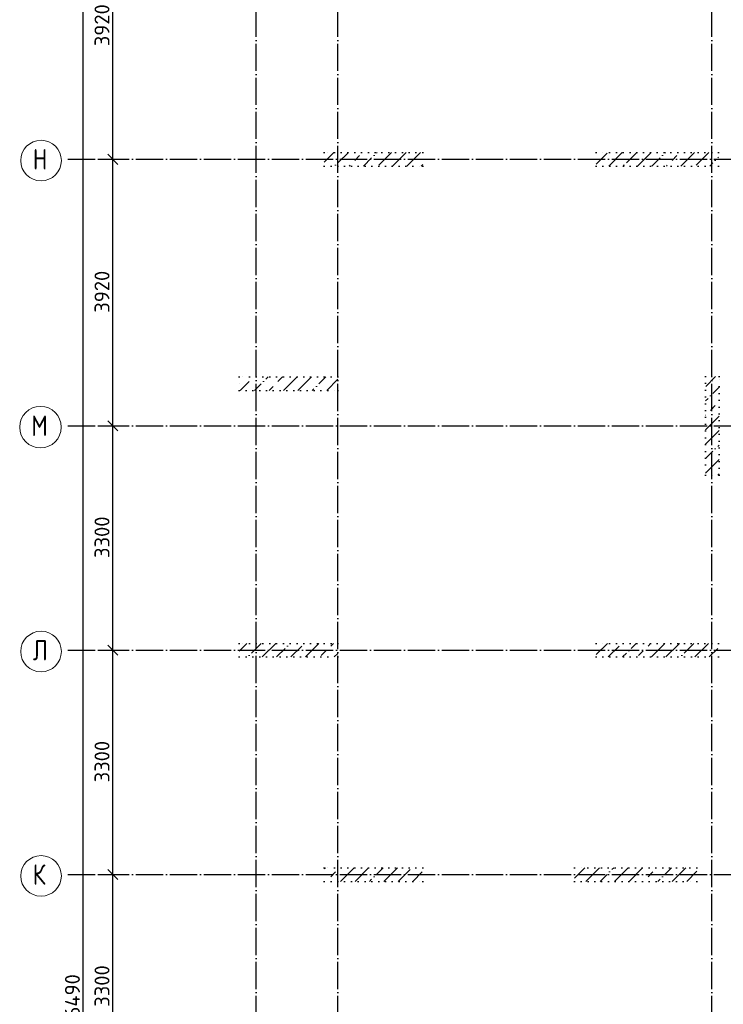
# Model space of a CAD drawing. Header units: millimetres. Extents: x -3495 to 109513, y -3287 to 62337.
# Tile 12 of 41: x -3480 to 6871, y 23192 to 37672. Entities that reach past the tile are written whole.
import ezdxf

# ---------------------------------------------------------------- set-up
doc = ezdxf.new("R2010")
doc.units = ezdxf.units.MM
doc.header["$PDMODE"] = 65
for name, pattern in [('______11', [500, 400, -50, 0, -50]), ('______5', [1100, 800, -100, 100, -100]), ('______9', [100, 0, -100])]:
    doc.linetypes.add(name, pattern=pattern)
for name, color, linetype, lineweight in [('Колонна (1)', 7, 'Continuous', 35), ('Колонна (2)', 7, 'Continuous', 35), ('Размерная линия_ общее', 7, 'Continuous', 13)]:
    doc.layers.add(name, color=color, linetype=linetype, lineweight=lineweight)
doc.layers.add('Осевая линия_ общее', color=7, linetype='______5', lineweight=13, true_color=0xa0a0a0)
doc.styles.add('ISOCPEUR', font='ISOCPEUR')
doc.dimstyles.new('DIMSTYLE_2', dxfattribs={"dimtxt": 220, "dimasz": 250, "dimexe": 0, "dimexo": 0, "dimgap": 110, "dimtad": 2, "dimdec": 0, "dimrnd": 5, "dimzin": 12, "dimdsep": 46, "dimtxsty": 'ISOCPEUR', "dimblk1": 'ALL_ML_STRICH', "dimblk2": 'ALL_ML_STRICH', "dimsah": 1, "dimcen": 0, "dimclrd": 7, "dimclre": 256, "dimclrt": 7, "dimadec": 0, "dimazin": 0, "dimtfac": 1, "dimtdec": 0, "dimtix": 1, "dimtmove": 2, "dimatfit": 3, "dimfxl": 0, "dimtzin": 0, "dimlwd": 0, "dimlwe": -3, "dimarcsym": 0})
doc.dimstyles.new('DIMSTYLE_3', dxfattribs={"dimtxt": 220, "dimasz": 250, "dimexe": 0, "dimexo": 0, "dimgap": 110, "dimtad": 2, "dimdec": 0, "dimrnd": 5, "dimzin": 12, "dimdsep": 46, "dimtxsty": 'ISOCPEUR', "dimblk1": 'ALL_ML_STRICH', "dimblk2": 'ALL_ML_STRICH', "dimsah": 1, "dimcen": 0, "dimclrd": 7, "dimclre": 256, "dimclrt": 7, "dimadec": 0, "dimazin": 0, "dimtfac": 1, "dimtdec": 0, "dimtix": 1, "dimtmove": 2, "dimatfit": 3, "dimfxl": 0, "dimtzin": 0, "dimlwd": 0, "dimlwe": -3, "dimarcsym": 0})
pattern_1 = [(45, (0, 0), (-212.132, 212.132), [400, -50, 0, -50]), (45, (-106.07, 106.07), (-212.132, 212.132), [800, -100, 100, -100])]

# ---------------------------------------------------------------- blocks, each defined once
blk = doc.blocks.new('ALL_ML_STRICH')
at = {"color": 0, "linetype": 'ByBlock', "lineweight": -2}
for p, q in [((-1, 0), (0.5, 0)), ((-0.3, -0.3), (0.3, 0.3)), ((0, -0.5), (0, 0.5))]:
    blk.add_line(p, q, dxfattribs=at)
blk = doc.blocks.new('*D4')
at = {"layer": 'DEFPOINTS', "color": 7, "linetype": 'Continuous', "lineweight": 13, "transparency": 33554687}
for p in [(-2418, 46490), (-2783, 0), (-2544, 0)]:
    blk.add_point(p, dxfattribs=at)
at = {"layer": 'Размерная линия_ общее', "color": 253, "linetype": 'Continuous', "lineweight": -2, "true_color": 0xa0a0a0, "transparency": 33554687}
for p, q in [((-2438, 46490), (-2544, 46490)), ((-2763, 0), (-2544, 0))]:
    blk.add_line(p, q, dxfattribs=at)
at = {"layer": 'Размерная линия_ общее', "color": 7, "linetype": 'Continuous', "lineweight": -2, "transparency": 33554687}
blk.add_line((-2544, 0), (-2544, 46490), dxfattribs=at)
at = {"layer": 'Размерная линия_ общее', "color": 7, "linetype": 'Continuous', "lineweight": 13, "transparency": 33554687, "xscale": 250, "yscale": 250, "zscale": 250}
for p, rotation in [((-2544, 46490), 90), ((-2544, 0), 270)]:
    blk.add_blockref('ALL_ML_STRICH', p, dxfattribs=dict(at, rotation=rotation))
at = {"layer": 'Размерная линия_ общее', "color": 7, "linetype": 'Continuous', "lineweight": 13, "transparency": 33554687, "insert": (-2704, 23234), "char_height": 220, "width": 1100, "attachment_point": 5, "rotation": 90, "style": 'ISOCPEUR'}
blk.add_mtext('\\A1;{46490}', dxfattribs=at)
blk = doc.blocks.new('*D12')
at = {"layer": 'DEFPOINTS', "color": 7, "linetype": 'Continuous', "lineweight": 13, "transparency": 33554687}
for p in [(-2424, 25100), (-2424, 21800), (-2109, 21800)]:
    blk.add_point(p, dxfattribs=at)
at = {"layer": 'Размерная линия_ общее', "color": 253, "linetype": 'Continuous', "lineweight": -2, "true_color": 0xa0a0a0, "transparency": 33554687}
for p, q in [((-2324, 25100), (-2109, 25100)), ((-2324, 21800), (-2109, 21800))]:
    blk.add_line(p, q, dxfattribs=at)
at = {"layer": 'Размерная линия_ общее', "color": 7, "linetype": 'Continuous', "lineweight": -2, "transparency": 33554687}
blk.add_line((-2109, 21800), (-2109, 25100), dxfattribs=at)
at = {"layer": 'Размерная линия_ общее', "color": 7, "linetype": 'Continuous', "lineweight": 13, "transparency": 33554687, "xscale": 250, "yscale": 250, "zscale": 250}
for p, rotation in [((-2109, 25100), 90), ((-2109, 21800), 270)]:
    blk.add_blockref('ALL_ML_STRICH', p, dxfattribs=dict(at, rotation=rotation))
at = {"layer": 'Размерная линия_ общее', "color": 7, "linetype": 'Continuous', "lineweight": 13, "transparency": 33554687, "insert": (-2269, 23461), "char_height": 220, "width": 880, "attachment_point": 5, "rotation": 90, "style": 'ISOCPEUR'}
blk.add_mtext('\\A1;{3300}', dxfattribs=at)
blk = doc.blocks.new('*D13')
at = {"layer": 'DEFPOINTS', "color": 7, "linetype": 'Continuous', "lineweight": 13, "transparency": 33554687}
for p in [(-2424, 28400), (-2424, 25100), (-2109, 25100)]:
    blk.add_point(p, dxfattribs=at)
at = {"layer": 'Размерная линия_ общее', "color": 253, "linetype": 'Continuous', "lineweight": -2, "true_color": 0xa0a0a0, "transparency": 33554687}
for p, q in [((-2324, 28400), (-2109, 28400)), ((-2324, 25100), (-2109, 25100))]:
    blk.add_line(p, q, dxfattribs=at)
at = {"layer": 'Размерная линия_ общее', "color": 7, "linetype": 'Continuous', "lineweight": -2, "transparency": 33554687}
blk.add_line((-2109, 25100), (-2109, 28400), dxfattribs=at)
at = {"layer": 'Размерная линия_ общее', "color": 7, "linetype": 'Continuous', "lineweight": 13, "transparency": 33554687, "xscale": 250, "yscale": 250, "zscale": 250}
for p, rotation in [((-2109, 28400), 90), ((-2109, 25100), 270)]:
    blk.add_blockref('ALL_ML_STRICH', p, dxfattribs=dict(at, rotation=rotation))
at = {"layer": 'Размерная линия_ общее', "color": 7, "linetype": 'Continuous', "lineweight": 13, "transparency": 33554687, "insert": (-2269, 26761), "char_height": 220, "width": 880, "attachment_point": 5, "rotation": 90, "style": 'ISOCPEUR'}
blk.add_mtext('\\A1;{3300}', dxfattribs=at)
blk = doc.blocks.new('*D14')
at = {"layer": 'DEFPOINTS', "color": 7, "linetype": 'Continuous', "lineweight": 13, "transparency": 33554687}
for p in [(-2424, 31700), (-2424, 28400), (-2109, 28400)]:
    blk.add_point(p, dxfattribs=at)
at = {"layer": 'Размерная линия_ общее', "color": 253, "linetype": 'Continuous', "lineweight": -2, "true_color": 0xa0a0a0, "transparency": 33554687}
for p, q in [((-2324, 31700), (-2109, 31700)), ((-2324, 28400), (-2109, 28400))]:
    blk.add_line(p, q, dxfattribs=at)
at = {"layer": 'Размерная линия_ общее', "color": 7, "linetype": 'Continuous', "lineweight": -2, "transparency": 33554687}
blk.add_line((-2109, 28400), (-2109, 31700), dxfattribs=at)
at = {"layer": 'Размерная линия_ общее', "color": 7, "linetype": 'Continuous', "lineweight": 13, "transparency": 33554687, "xscale": 250, "yscale": 250, "zscale": 250}
for p, rotation in [((-2109, 31700), 90), ((-2109, 28400), 270)]:
    blk.add_blockref('ALL_ML_STRICH', p, dxfattribs=dict(at, rotation=rotation))
at = {"layer": 'Размерная линия_ общее', "color": 7, "linetype": 'Continuous', "lineweight": 13, "transparency": 33554687, "insert": (-2269, 30061), "char_height": 220, "width": 880, "attachment_point": 5, "rotation": 90, "style": 'ISOCPEUR'}
blk.add_mtext('\\A1;{3300}', dxfattribs=at)
blk = doc.blocks.new('*D15')
at = {"layer": 'DEFPOINTS', "color": 7, "linetype": 'Continuous', "lineweight": 13, "transparency": 33554687}
for p in [(-2424, 35620), (-2424, 31700), (-2109, 31700)]:
    blk.add_point(p, dxfattribs=at)
at = {"layer": 'Размерная линия_ общее', "color": 253, "linetype": 'Continuous', "lineweight": -2, "true_color": 0xa0a0a0, "transparency": 33554687}
for p, q in [((-2324, 35620), (-2109, 35620)), ((-2324, 31700), (-2109, 31700))]:
    blk.add_line(p, q, dxfattribs=at)
at = {"layer": 'Размерная линия_ общее', "color": 7, "linetype": 'Continuous', "lineweight": -2, "transparency": 33554687}
blk.add_line((-2109, 31700), (-2109, 35620), dxfattribs=at)
at = {"layer": 'Размерная линия_ общее', "color": 7, "linetype": 'Continuous', "lineweight": 13, "transparency": 33554687, "xscale": 250, "yscale": 250, "zscale": 250}
for p, rotation in [((-2109, 35620), 90), ((-2109, 31700), 270)]:
    blk.add_blockref('ALL_ML_STRICH', p, dxfattribs=dict(at, rotation=rotation))
at = {"layer": 'Размерная линия_ общее', "color": 7, "linetype": 'Continuous', "lineweight": 13, "transparency": 33554687, "insert": (-2269, 33671), "char_height": 220, "width": 880, "attachment_point": 5, "rotation": 90, "style": 'ISOCPEUR'}
blk.add_mtext('\\A1;{3920}', dxfattribs=at)
blk = doc.blocks.new('*D16')
at = {"layer": 'DEFPOINTS', "color": 7, "linetype": 'Continuous', "lineweight": 13, "transparency": 33554687}
for p in [(-2424, 39540), (-2424, 35620), (-2109, 35620)]:
    blk.add_point(p, dxfattribs=at)
at = {"layer": 'Размерная линия_ общее', "color": 253, "linetype": 'Continuous', "lineweight": -2, "true_color": 0xa0a0a0, "transparency": 33554687}
for p, q in [((-2324, 39540), (-2109, 39540)), ((-2324, 35620), (-2109, 35620))]:
    blk.add_line(p, q, dxfattribs=at)
at = {"layer": 'Размерная линия_ общее', "color": 7, "linetype": 'Continuous', "lineweight": -2, "transparency": 33554687}
blk.add_line((-2109, 35620), (-2109, 39540), dxfattribs=at)
at = {"layer": 'Размерная линия_ общее', "color": 7, "linetype": 'Continuous', "lineweight": 13, "transparency": 33554687, "xscale": 250, "yscale": 250, "zscale": 250}
for p, rotation in [((-2109, 39540), 90), ((-2109, 35620), 270)]:
    blk.add_blockref('ALL_ML_STRICH', p, dxfattribs=dict(at, rotation=rotation))
at = {"layer": 'Размерная линия_ общее', "color": 7, "linetype": 'Continuous', "lineweight": 13, "transparency": 33554687, "insert": (-2269, 37591), "char_height": 220, "width": 880, "attachment_point": 5, "rotation": 90, "style": 'ISOCPEUR'}
blk.add_mtext('\\A1;{3920}', dxfattribs=at)
blk = doc.blocks.new('СЛОЖНЫЙ_ОБЪЕКТ_9')
at = {"layer": 'Осевая линия_ общее', "color": 253, "linetype": '______11', "lineweight": -3, "true_color": 0xa0a0a0, "transparency": 33554687}
for p, q in [((0, -2590), (0, 47490)), ((1200, -2590), (1200, 47490)), ((6700, -2590), (6700, 47490)), ((-2770, 35620), (18570, 35620)), ((-2770, 31700), (18570, 31700)), ((-2770, 28400), (14470, 28400)), ((-2770, 25100), (14470, 25100))]:
    blk.add_line(p, q, dxfattribs=at)
at = {"layer": 'Осевая линия_ общее', "color": 7, "linetype": 'Continuous', "lineweight": 13, "transparency": 33554687}
for centre, radius in [((-3166, 35600), 299), ((-3174, 31680), 306), ((-3166, 28380), 299), ((-3166, 25080), 299)]:
    blk.add_circle(centre, radius, dxfattribs=at)
at = {"layer": 'Осевая линия_ общее', "color": 7, "linetype": 'Continuous', "lineweight": 13, "transparency": 33554687, "char_height": 300, "attachment_point": 7, "style": 'ISOCPEUR'}
for s, insert, width in [('\\W0.80;Н', (-3286, 35470), 359.83), ('\\W0.82;М', (-3309, 31550), 392.65), ('\\W0.80;Л', (-3286, 28250), 359.83), ('\\W0.80;К', (-3286, 24950), 359.83)]:
    blk.add_mtext(s, dxfattribs=dict(at, insert=insert, width=width))

msp = doc.modelspace()

# ---------------------------------------------------------------- hatches: boundary and pattern name
at = {"layer": 'Колонна (1)', "lineweight": 18, "transparency": 33554687}
h = msp.add_hatch(dxfattribs=at)
h.set_pattern_fill('__________539', color=256, scale=100, style=0, pattern_type=2)
h.set_pattern_definition(pattern_1)
h.paths.add_polyline_path([(6800, 35720), (5000, 35720), (5000, 35520), (6800, 35520)], flags=0)
h = msp.add_hatch(dxfattribs=at)
h.set_pattern_fill('__________539', color=256, scale=100, style=0, pattern_type=2)
h.set_pattern_definition(pattern_1)
h.paths.add_polyline_path([(6800, 28500), (5000, 28500), (5000, 28300), (6800, 28300)], flags=0)
h = msp.add_hatch(dxfattribs=at)
h.set_pattern_fill('__________539', color=256, scale=100, style=0, pattern_type=2)
h.set_pattern_definition(pattern_1)
h.paths.add_polyline_path([(6480, 25200), (4680, 25200), (4680, 25000), (6480, 25000)], flags=0)
at = {"layer": 'Колонна (2)', "lineweight": 18, "transparency": 33554687}
h = msp.add_hatch(dxfattribs=at)
h.set_pattern_fill('__________539', color=256, scale=100, style=0, pattern_type=2)
h.set_pattern_definition(pattern_1)
h.paths.add_polyline_path([(2450, 35720), (1000, 35720), (1000, 35520), (2450, 35520)], flags=0)
h = msp.add_hatch(dxfattribs=at)
h.set_pattern_fill('__________539', color=256, scale=100, style=0, pattern_type=2)
h.set_pattern_definition(pattern_1)
h.paths.add_polyline_path([(1200, 32420), (-250, 32420), (-250, 32220), (1200, 32220)], flags=0)
h = msp.add_hatch(dxfattribs=at)
h.set_pattern_fill('__________539', color=256, scale=100, style=0, pattern_type=2)
h.set_pattern_definition(pattern_1)
h.paths.add_polyline_path([(6610, 32425), (6610, 30975), (6810, 30975), (6810, 32425)], flags=0)
h = msp.add_hatch(dxfattribs=at)
h.set_pattern_fill('__________539', color=256, scale=100, style=0, pattern_type=2)
h.set_pattern_definition(pattern_1)
h.paths.add_polyline_path([(1200, 28500), (-250, 28500), (-250, 28300), (1200, 28300)], flags=0)
h = msp.add_hatch(dxfattribs=at)
h.set_pattern_fill('__________539', color=256, scale=100, style=0, pattern_type=2)
h.set_pattern_definition(pattern_1)
h.paths.add_polyline_path([(2450, 25200), (1000, 25200), (1000, 25000), (2450, 25000)], flags=0)

# ---------------------------------------------------------------- linework, layer by layer
at = {"layer": 'Колонна (1)', "color": 7, "linetype": '______9', "lineweight": -3, "transparency": 33554687}
for p, q in [((6800, 35720), (5000, 35720)), ((5000, 35720), (5000, 35520)), ((6800, 35520), (6800, 35720)), ((5000, 35520), (6800, 35520)), ((6800, 28500), (5000, 28500)), ((5000, 28500), (5000, 28300)), ((6800, 28300), (6800, 28500)), ((5000, 28300), (6800, 28300)), ((6480, 25200), (4680, 25200)), ((4680, 25200), (4680, 25000)), ((6480, 25000), (6480, 25200)), ((4680, 25000), (6480, 25000))]:
    msp.add_line(p, q, dxfattribs=at)
at = {"layer": 'Колонна (2)', "color": 7, "linetype": '______9', "lineweight": -3, "transparency": 33554687}
for p, q in [((2450, 35720), (1000, 35720)), ((1000, 35720), (1000, 35520)), ((2450, 35520), (2450, 35720)), ((1000, 35520), (2450, 35520)), ((1200, 32420), (-250, 32420)), ((-250, 32420), (-250, 32220)), ((1200, 32220), (1200, 32420)), ((6610, 32425), (6610, 30975)), ((6810, 32425), (6610, 32425)), ((6810, 30975), (6810, 32425)), ((-250, 32220), (1200, 32220)), ((6610, 30975), (6810, 30975)), ((1200, 28500), (-250, 28500)), ((-250, 28500), (-250, 28300)), ((1200, 28300), (1200, 28500)), ((-250, 28300), (1200, 28300)), ((2450, 25200), (1000, 25200)), ((1000, 25200), (1000, 25000)), ((2450, 25000), (2450, 25200)), ((1000, 25000), (2450, 25000))]:
    msp.add_line(p, q, dxfattribs=at)

# ---------------------------------------------------------------- block references
at = {"layer": 'Осевая линия_ общее', "color": 253, "linetype": '______11', "lineweight": -3, "true_color": 0xa0a0a0, "transparency": 33554687}
msp.add_blockref('СЛОЖНЫЙ_ОБЪЕКТ_9', (0, 0), dxfattribs=at)

# ---------------------------------------------------------------- dimensions: what is measured, and where the dimension line sits
at = {"layer": 'Размерная линия_ общее', "color": 7, "linetype": 'Continuous', "lineweight": 13, "transparency": 33554687}
for base, p1, p2, dimstyle, picture, middle in [((-2544.2, 46490), (-2763, 0), (-2437.8, 46490), 'DIMSTYLE_2', '*D4', (-2704.2, 23234)), ((-2108.6, 39540), (-2323.8, 35620), (-2323.8, 39540), 'DIMSTYLE_3', '*D16', (-2268.6, 37591)), ((-2108.6, 35620), (-2323.8, 31700), (-2323.8, 35620), 'DIMSTYLE_3', '*D15', (-2268.6, 33671)), ((-2108.6, 31700), (-2323.8, 28400), (-2323.8, 31700), 'DIMSTYLE_3', '*D14', (-2268.6, 30061)), ((-2108.6, 28400), (-2323.8, 25100), (-2323.8, 28400), 'DIMSTYLE_3', '*D13', (-2268.6, 26761)), ((-2108.6, 25100), (-2323.8, 21800), (-2323.8, 25100), 'DIMSTYLE_3', '*D12', (-2268.6, 23461))]:
    dim = msp.add_linear_dim(base=base, p1=p1, p2=p2, angle=90, dimstyle=dimstyle, override={"dimpost": '<>', "dimclrd": 7, "dimclre": 253, "dimclrt": 7, "dimlwd": 0, "dimlwe": 65533}, dxfattribs=at)
    dim.commit()
    dim.dimension.update_dxf_attribs({"geometry": picture, "text_midpoint": middle, "dimtype": 160})

doc.saveas('drawing.dxf')
